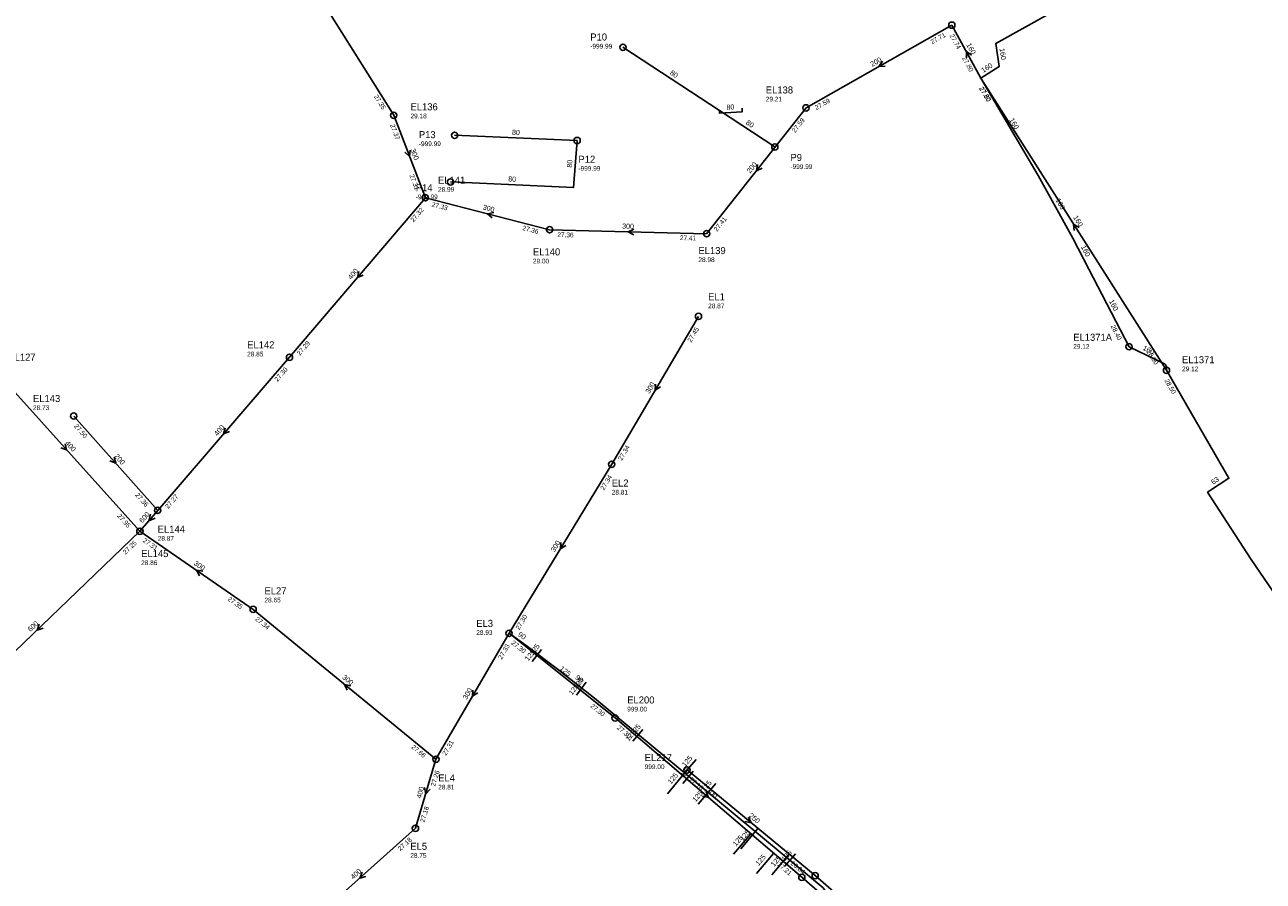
# Model space of a CAD drawing. Header units: metres. Extents: x 179992 to 198392, y 351761 to 369438.
# Tile 41 of 194: x 183597 to 183914, y 359152 to 359370. Entities that reach past the tile are written whole.
import ezdxf

# ---------------------------------------------------------------- set-up
doc = ezdxf.new("R2010")
doc.units = ezdxf.units.M

msp = doc.modelspace()

# ---------------------------------------------------------------- linework, layer by layer
at = {"layer": 'B-WE-RI-GWA-RIOOLLEIDING', "linetype": 'Continuous'}
for points in [[(183841.419, 359356.759), (183846.073, 359359.69), (183845.204, 359365.594), (183914.77, 359404.44)], [(183834.01, 359370.26), (183841.419, 359356.759)], [(183841.419, 359356.759), (183888.83, 359282.14)]]:
    msp.add_lwpolyline(points, dxfattribs=at)
at = {"layer": 'B-WE-RI-GWA-RIOOLLEIDING_BETON_300', "linetype": 'Continuous'}
for points in [[(183661.58, 359394.9), (183691.46, 359347.24)], [(183691.46, 359347.24), (183699.55, 359326.2)], [(183731.274, 359318.016), (183699.55, 359326.2)], [(183771.38, 359317.01), (183731.274, 359318.016)], [(183769.29, 359295.89), (183747.14, 359258.13)], [(183747.14, 359258.13), (183720.92, 359214.95)], [(183626.61, 359241.01), (183655.55, 359221.06)], [(183655.55, 359221.06), (183702.23, 359182.78)], [(183720.92, 359214.95), (183702.23, 359182.78)]]:
    msp.add_lwpolyline(points, dxfattribs=at)
at = {"layer": 'B-WE-RI-GWA-RIOOLLEIDING_BETON_400', "linetype": 'Continuous'}
for points in [[(183699.55, 359326.2), (183664.83, 359285.46)], [(183664.83, 359285.46), (183631.17, 359246.34)], [(183589.22, 359282.52), (183626.61, 359241.01)], [(183702.23, 359182.78), (183697, 359165.17)], [(183697, 359165.17), (183668.57, 359139.75)]]:
    msp.add_lwpolyline(points, dxfattribs=at)
at = {"layer": 'B-WE-RI-GWA-RIOOLLEIDING_BETON_600', "linetype": 'Continuous'}
for points in [[(183631.17, 359246.34), (183626.61, 359241.01)], [(183626.61, 359241.01), (183574.08, 359190.54)]]:
    msp.add_lwpolyline(points, dxfattribs=at)
at = {"layer": 'B-WE-RI-GWA-RIOOLLEIDING_PVC_200', "linetype": 'Continuous'}
for points in [[(183834.01, 359370.26), (183796.78, 359349.14)], [(183796.78, 359349.14), (183771.38, 359317.01)], [(183609.72, 359270.45), (183631.17, 359246.34)]]:
    msp.add_lwpolyline(points, dxfattribs=at)
at = {"layer": 'B-WE-RI-GWA-RIOOLPUT_INSPECTIEPUT'}
for centre in [(183834.01, 359370.26), (183796.78, 359349.14), (183691.46, 359347.24), (183699.55, 359326.2), (183731.27, 359318.02), (183771.38, 359317.01), (183769.29, 359295.89), (183664.83, 359285.46), (183888.83, 359282.14), (183609.72, 359270.45), (183747.14, 359258.13), (183631.17, 359246.34), (183626.61, 359241.01), (183655.55, 359221.06), (183702.23, 359182.78), (183697, 359165.17)]:
    msp.add_circle(centre, 0.8, dxfattribs=at)
at = {"layer": 'B-WE-RI-GWA_STROMINGSRICHTING'}
for points in [[(183816.29, 359361.04), (183815.4, 359359.7), (183817, 359359.78)], [(183839.04, 359362.59), (183837.71, 359363.51), (183837.78, 359361.9)], [(183695.66, 359338.32), (183695.51, 359336.72), (183694.32, 359337.81)], [(183784.41, 359334.65), (183784.08, 359333.08), (183785.54, 359333.76)], [(183716.99, 359322.45), (183715.41, 359322.11), (183716.63, 359321.05)], [(183752.78, 359318.2), (183751.33, 359317.51), (183752.75, 359316.76)], [(183866.5, 359318.62), (183865.12, 359319.45), (183865.29, 359317.85)], [(183682.58, 359307.39), (183682.19, 359305.83), (183683.67, 359306.46)], [(183758.32, 359278.62), (183758.22, 359277.01), (183759.56, 359277.89)], [(183648.39, 359267.46), (183648, 359265.9), (183649.48, 359266.52)], [(183607.49, 359263.32), (183607.91, 359261.77), (183606.42, 359262.35)], [(183620.03, 359259.95), (183620.45, 359258.4), (183618.95, 359258.99)], [(183629.31, 359245.37), (183628.89, 359243.68), (183630.5, 359244.35)], [(183734.16, 359238.14), (183734.03, 359236.54), (183735.39, 359237.4)], [(183642.67, 359230.81), (183641.08, 359231.04), (183641.86, 359229.62)], [(183600.88, 359217.29), (183600.34, 359215.78), (183601.88, 359216.25)], [(183680.46, 359201.56), (183678.89, 359201.92), (183679.55, 359200.45)], [(183711.68, 359200.47), (183711.58, 359198.86), (183712.92, 359199.75)], [(183699.33, 359175.56), (183699.61, 359173.97), (183700.72, 359175.15)], [(183683.38, 359153.96), (183682.79, 359152.46), (183684.34, 359152.88)]]:
    msp.add_lwpolyline(points, dxfattribs=at)
at = {"layer": 'B-WE-RI-HWA-KOLKAANSLUITLEIDING_PVC_125', "linetype": 'Continuous'}
for points in [[(183726.77, 359207.72), (183728.04, 359209.247)], [(183729.2, 359210.82), (183728.04, 359209.247)], [(183738.105, 359199.184), (183739.083, 359200.458)], [(183740.62, 359202.448), (183739.083, 359200.458)], [(183755.106, 359190.368), (183753.576, 359188.585)], [(183752.546, 359187.381), (183753.576, 359188.585)], [(183765.304, 359176.609), (183766.289, 359177.749)], [(183767.955, 359179.715), (183766.289, 359177.749)], [(183794.038, 359158.642), (183791.768, 359156.013)], [(183791.311, 359155.457), (183791.768, 359156.013)]]:
    msp.add_lwpolyline(points, dxfattribs=at)
at = {"layer": 'B-WE-RI-HWA-RIOOLLEIDING', "linetype": 'Continuous'}
msp.add_lwpolyline([(183720.92, 359214.95), (183748, 359193.35)], dxfattribs=at)
at = {"layer": 'B-WE-RI-HWA-RIOOLLEIDING_BETON_300', "linetype": 'Continuous'}
for points in [[(183748, 359193.35), (183795.7, 359152.66)], [(183795.7, 359152.66), (183808.07, 359141.98)]]:
    msp.add_lwpolyline(points, dxfattribs=at)
at = {"layer": 'B-WE-RI-HWA-RIOOLLEIDING_PVC_125', "linetype": 'Continuous'}
for points in [[(183773.748, 359176.631), (183771.148, 359173.592)], [(183769.198, 359171.312), (183771.148, 359173.592)], [(183778.278, 359158.544), (183782.698, 359163.711)], [(183784.076, 359153.584), (183788.497, 359158.752)]]:
    msp.add_lwpolyline(points, dxfattribs=at)
at = {"layer": 'B-WE-RI-HWA-RIOOLPUT_INSPECTIEPUT'}
for centre in [(183748, 359193.35), (183795.7, 359152.66)]:
    msp.add_circle(centre, 0.8, dxfattribs=at)
at = {"layer": 'B-WE-RI-HWA_STROMINGSRICHTING'}
msp.add_lwpolyline([(183771.22, 359174.49), (183771.85, 359173.01), (183770.29, 359173.39)], dxfattribs=at)
at = {"layer": 'B-WE-RI-PERSLEIDING-RIOOLPUT_INSPECTIEPUT'}
msp.add_circle((183720.92, 359214.95), 0.8, dxfattribs=at)
at = {"layer": 'B-WE-RI-PERSLEIDING_PP_63', "linetype": 'Continuous'}
msp.add_lwpolyline([(183888.83, 359282.14), (183904.773, 359254.545), (183899.334, 359251.01), (183910.444, 359233.84), (183953.15, 359171.513), (183984.698, 359127.462), (184018.17, 359082.063), (184037.022, 359056.478), (184078.188, 359002.808), (184082.613, 358997.037), (184087.999, 358988.958), (184090.5, 358985.495), (184093.193, 358981.071), (184095.501, 358976.261), (184098.194, 358970.298), (184100.31, 358964.912), (184102.234, 358959.141), (184108.197, 358945.675), (184116.469, 358931.825), (184168.6, 358858.725)], dxfattribs=at)
at = {"layer": 'B-WE-RI-PERSLEIDING_PP_90', "linetype": 'Continuous'}
msp.add_lwpolyline([(183843.65, 358996.64), (183843.523, 358996.904), (183843.28, 358997.267), (183842.917, 358997.409), (183842.331, 358997.389), (183841.745, 358997.187), (183835.827, 358993.531), (183835.403, 358993.43), (183834.878, 358993.672), (183834.494, 358994.198), (183769.92, 359107.778), (183770.077, 359108.173), (183770.945, 359109.08), (183803.152, 359140.51), (183803.892, 359141.866), (183803.83, 359144.147), (183803.275, 359145.811), (183802.597, 359147.722), (183801.18, 359149.941), (183742.754, 359198.416), (183733.237, 359205.899), (183725.939, 359211.372), (183720.92, 359214.95)], dxfattribs=at)
at = {"layer": 'B-WE-RI-RIOOLLEIDING', "linetype": 'Continuous'}
for points in [[(183774.633, 359348.51), (183749.997, 359364.626)], [(183774.633, 359348.51), (183774.65, 359347.803), (183780.451, 359348.101), (183780.437, 359349.101)], [(183788.799, 359339.169), (183774.633, 359348.51)], [(183738.295, 359340.811), (183706.988, 359342.146)], [(183738.295, 359340.811), (183737.372, 359328.801), (183705.961, 359330.238)]]:
    msp.add_lwpolyline(points, dxfattribs=at)
at = {"layer": 'B-WE-RI-RIOOLPUT_INSPECTIEPUT'}
for centre in [(183750, 359364.63), (183706.99, 359342.15), (183738.3, 359340.81), (183788.8, 359339.17), (183705.96, 359330.24), (183879.26, 359288.15)]:
    msp.add_circle(centre, 0.8, dxfattribs=at)
at = {"layer": 'B-WE-RI-VWA-RIOOLLEIDING', "linetype": 'Continuous'}
for points in [[(183766.37, 359180.07), (183799.09, 359153.06)], [(183799.09, 359153.06), (183808.58, 359144.86)]]:
    msp.add_lwpolyline(points, dxfattribs=at)
at = {"layer": 'B-WE-RI-VWA-RIOOLLEIDING_PVC_125', "linetype": 'Continuous'}
for points in [[(183768.661, 359182.753), (183766.37, 359180.07)], [(183761.382, 359173.979), (183766.37, 359180.07)], [(183780.098, 359159.882), (183784.44, 359165.116)], [(183788.064, 359153.274), (183792.406, 359158.508)]]:
    msp.add_lwpolyline(points, dxfattribs=at)
at = {"layer": 'B-WE-RI-VWA-RIOOLLEIDING_PVC_160', "linetype": 'Continuous'}
for points in [[(183879.26, 359288.15), (183869.004, 359307.974), (183864.94, 359315.827), (183856.076, 359331.91), (183841.419, 359356.759)], [(183888.83, 359282.14), (183888.827, 359282.475), (183888.829, 359282.925), (183888.828, 359282.961), (183888.825, 359283.018), (183888.819, 359283.053), (183888.812, 359283.094), (183888.807, 359283.122), (183888.801, 359283.145), (183888.795, 359283.167), (183888.788, 359283.191), (183888.781, 359283.215), (183888.771, 359283.241), (183888.755, 359283.284), (183888.734, 359283.331), (183888.704, 359283.388), (183888.666, 359283.452), (183888.635, 359283.496), (183888.608, 359283.532), (183888.562, 359283.585), (183888.514, 359283.634), (183888.466, 359283.675), (183888.447, 359283.691), (183888.429, 359283.704), (183888.383, 359283.737), (183888.336, 359283.766), (183888.293, 359283.788), (183888.236, 359283.817), (183888.162, 359283.854), (183879.26, 359288.15)]]:
    msp.add_lwpolyline(points, dxfattribs=at)
at = {"layer": 'B-WE-RI-VWA-RIOOLPUT_INSPECTIEPUT'}
for centre in [(183766.37, 359180.07), (183799.09, 359153.06)]:
    msp.add_circle(centre, 0.8, dxfattribs=at)
at = {"layer": 'B-WE-RI-VWA_STROMINGSRICHTING'}
msp.add_lwpolyline([(183782.08, 359168.04), (183782.73, 359166.57), (183781.16, 359166.93)], dxfattribs=at)

# ---------------------------------------------------------------- texts
at = {"layer": 'B-WE-RI-GWA_AFM'}
for s, rotation, p in [('160', -61.24, (183837.65, 359365.25)), ('160', -81.63, (183846.18, 359364.3)), ('200', 29.57, (183813.65, 359359.58)), ('160', 32.2, (183842.02, 359358.04)), ('300', -68.97, (183695.67, 359338.47)), ('200', 51.67, (183782.5, 359332.33)), ('300', -14.47, (183714.09, 359323.22)), ('300', -1.44, (183749.79, 359318.31)), ('160', -57.57, (183864.94, 359321.17)), ('400', 49.56, (183680.58, 359305.16)), ('300', 59.6, (183756.75, 359276.05)), ('400', 49.29, (183646.39, 359265.23)), ('400', -47.99, (183607.45, 359263.43)), ('200', -48.34, (183619.99, 359260.08)), ('600', 49.45, (183627.28, 359243.01)), ('300', 58.73, (183732.55, 359235.59)), ('300', -34.58, (183640.24, 359232.55)), ('600', 43.85, (183598.68, 359215.25)), ('300', -39.35, (183678.18, 359203.51)), ('300', 59.84, (183710.12, 359197.92)), ('400', 73.46, (183698.42, 359172.69)), ('400', 41.8, (183681.11, 359152.02))]:
    msp.add_text(s, height=1.3, rotation=rotation, dxfattribs=at).set_placement(p)
at = {"layer": 'B-WE-RI-GWA_BOB'}
for s, rotation, p in [('27.71', 29.57, (183828.98, 359365.34)), ('27.74', -61.24, (183833.39, 359367.64)), ('27.80', -61.24, (183836.57, 359361.85)), ('27.80', -57.57, (183840.97, 359354.11)), ('27.35', -57.91, (183686.32, 359352.05)), ('27.59', 29.57, (183799.41, 359348.56)), ('27.37', -68.97, (183690.5, 359344.73)), ('27.59', 51.67, (183793.97, 359342.69)), ('27.31', -68.97, (183695.43, 359331.9)), ('27.32', 49.56, (183696.51, 359319.86)), ('27.33', -14.47, (183701.04, 359323.96)), ('27.41', 51.67, (183774.03, 359317.46)), ('27.36', -14.47, (183724.24, 359317.97)), ('27.36', -1.44, (183733.23, 359316.17)), ('27.41', -1.44, (183764.54, 359315.38)), ('27.45', 59.6, (183767.4, 359289.11)), ('27.29', 49.56, (183667.5, 359285.81)), ('28.50', -57.57, (183883.66, 359286.91)), ('27.30', 49.29, (183661.76, 359279.13)), ('27.50', -48.34, (183609.7, 359267.76)), ('27.34', 59.6, (183749.7, 359258.94)), ('27.34', 58.73, (183745.15, 359251.38)), ('27.36', -48.34, (183625.31, 359250.22)), ('27.27', 49.29, (183633.84, 359246.68)), ('27.95', -47.99, (183620.72, 359244.86)), ('27.25', 43.85, (183622.95, 359235)), ('27.31', -34.58, (183627.24, 359238.39)), ('27.35', -34.58, (183648.93, 359223.44)), ('27.34', -39.35, (183655.96, 359218.4)), ('27.30', 58.73, (183723.5, 359215.73)), ('27.33', 59.84, (183719.06, 359208.17)), ('27.31', 59.84, (183704.79, 359183.61)), ('27.66', -39.35, (183695.83, 359185.7)), ('27.26', 73.46, (183702.02, 359175.75)), ('27.18', 73.46, (183699.29, 359166.57)), ('27.18', 41.8, (183693.13, 359159.3))]:
    msp.add_text(s, height=1.2, rotation=rotation, dxfattribs=at).set_placement(p)
at = {"layer": 'B-WE-RI-GWA_PUTDEKSELNIVEAU'}
for s, p in [('29.21', (183786.49, 359350.78)), ('29.18', (183695.74, 359346.48)), ('28.99', (183702.76, 359327.73)), ('29.00', (183727.01, 359309.42)), ('28.98', (183769.28, 359309.76)), ('28.87', (183771.76, 359297.96)), ('28.85', (183654.01, 359285.67)), ('29.12', (183892.81, 359281.88)), ('28.73', (183599.31, 359271.98)), ('28.81', (183747.14, 359250.39)), ('28.87', (183631.17, 359238.6)), ('28.86', (183626.94, 359232.38)), ('28.65', (183658.44, 359222.85)), ('28.81', (183702.81, 359175.08)), ('28.75', (183695.68, 359157.62))]:
    msp.add_text(s, height=1.2, dxfattribs=at).set_placement(p)
at = {"layer": 'B-WE-RI-GWA_PUTNUMMER'}
for s, p in [('EL138', (183786.49, 359352.82)), ('EL136', (183695.74, 359348.52)), ('EL141', (183702.76, 359329.77)), ('EL140', (183727.01, 359311.46)), ('EL139', (183769.28, 359311.8)), ('EL1', (183771.76, 359300)), ('EL142', (183654.01, 359287.71)), ('EL127', (183593, 359284.58)), ('EL1371', (183892.81, 359283.92)), ('EL143', (183599.31, 359274.02)), ('EL2', (183747.14, 359252.43)), ('EL144', (183631.17, 359240.64)), ('EL145', (183626.94, 359234.42)), ('EL27', (183658.44, 359224.89)), ('EL4', (183702.81, 359177.12)), ('EL5', (183695.68, 359159.66))]:
    msp.add_text(s, height=1.8, dxfattribs=at).set_placement(p)
at = {"layer": 'B-WE-RI-HWA_AFM'}
for s, rotation, p in [('125', 53.59, (183727.08, 359209.24)), ('125', 50.25, (183725.81, 359207.78)), ('125', -38.58, (183733.72, 359205.73)), ('125', 52.32, (183738.27, 359200.66)), ('125', 52.49, (183737.02, 359199.04)), ('125', 49.45, (183751.45, 359187.29)), ('125', 49.37, (183752.74, 359188.79)), ('125', 49.72, (183765.51, 359178.04)), ('125', 49.45, (183770.84, 359174.44)), ('125', 49.46, (183768.56, 359171.76)), ('300', -40.47, (183771.16, 359174.59)), ('125', 49.46, (183778.88, 359160.44)), ('125', 49.45, (183784.67, 359155.48)), ('125', 49.19, (183791.3, 359156.63))]:
    msp.add_text(s, height=1.3, rotation=rotation, dxfattribs=at).set_placement(p)
at = {"layer": 'B-WE-RI-HWA_BOB'}
for s, rotation, p in [('27.30', -38.58, (183721.36, 359212.3)), ('27.30', -38.58, (183741.56, 359196.18)), ('27.30', -40.47, (183748.35, 359190.68)), ('27.21', -40.47, (183789.36, 359155.7))]:
    msp.add_text(s, height=1.2, rotation=rotation, dxfattribs=at).set_placement(p)
at = {"layer": 'B-WE-RI-HWA_PUTDEKSELNIVEAU'}
msp.add_text('999.00', height=1.2, dxfattribs=at).set_placement((183751.09, 359194.99))
at = {"layer": 'B-WE-RI-HWA_PUTNUMMER'}
msp.add_text('EL200', height=1.8, dxfattribs=at).set_placement((183751.09, 359197.03))
at = {"layer": 'B-WE-RI-PERSLEIDING_AFM'}
for s, rotation, p in [('63', 33.02, (183900.75, 359252.87)), ('90', -35.48, (183723.03, 359214.39)), ('90', -38.18, (183737.67, 359203.43))]:
    msp.add_text(s, height=1.3, rotation=rotation, dxfattribs=at).set_placement(p)
at = {"layer": 'B-WE-RI-PERSLEIDING_BOB'}
msp.add_text('28.50', height=1.2, rotation=-59.98, dxfattribs=at).set_placement((183888.27, 359279.51))
at = {"layer": 'B-WE-RI-PERSLEIDING_PUTDEKSELNIVEAU'}
msp.add_text('28.93', height=1.2, dxfattribs=at).set_placement((183712.53, 359214.55))
at = {"layer": 'B-WE-RI-PERSLEIDING_PUTNUMMER'}
msp.add_text('EL3', height=1.8, dxfattribs=at).set_placement((183712.53, 359216.59))
at = {"layer": 'B-WE-RI-VWA_AFM'}
for s, rotation, p in [('160', -59.47, (183848.62, 359346.08)), ('160', -61.14, (183860.45, 359325.63)), ('160', -62.64, (183866.94, 359313.64)), ('160', -62.65, (183874.1, 359299.8)), ('160', -25.76, (183882.65, 359287.39)), ('125', 49.51, (183765.91, 359180.73)), ('125', 50.69, (183762.29, 359176.31)), ('250', -39.54, (183782.03, 359168.16)), ('125', 50.32, (183780.67, 359161.81)), ('125', 50.32, (183788.63, 359155.22))]:
    msp.add_text(s, height=1.3, rotation=rotation, dxfattribs=at).set_placement(p)
at = {"layer": 'B-WE-RI-VWA_BOB'}
for s, rotation, p in [('27.80', -59.47, (183840.88, 359354.12)), ('28.40', -62.65, (183874.54, 359293.36)), ('27.10', -39.54, (183766.77, 359177.41)), ('26.84', -39.54, (183792.7, 359156))]:
    msp.add_text(s, height=1.2, rotation=rotation, dxfattribs=at).set_placement(p)
at = {"layer": 'B-WE-RI-VWA_PUTDEKSELNIVEAU'}
msp.add_text('999.00', height=1.2, dxfattribs=at).set_placement((183755.55, 359180.28))
at = {"layer": 'B-WE-RI-VWA_PUTNUMMER'}
msp.add_text('EL217', height=1.8, dxfattribs=at).set_placement((183755.55, 359182.32))
at = {"layer": 'B-WE-RI_AFM'}
for rotation, p in [(-33.19, (183761.86, 359357.78)), (2.94, (183776.48, 359348.65)), (-33.4, (183781.27, 359345.06)), (-2.44, (183721.64, 359342.28)), (85.61, (183736.97, 359333.84)), (-2.62, (183720.68, 359330.37))]:
    msp.add_text('80', height=1.3, rotation=rotation, dxfattribs=at).set_placement(p)
at = {"layer": 'B-WE-RI_PUTDEKSELNIVEAU'}
for s, p in [('-999.99', (183741.65, 359364.3)), ('-999.99', (183697.87, 359339.37)), ('-999.99', (183738.63, 359333.08)), ('-999.99', (183792.78, 359333.54)), ('-999.99', (183697.08, 359325.81)), ('29.12', (183865.02, 359287.61))]:
    msp.add_text(s, height=1.2, dxfattribs=at).set_placement(p)
at = {"layer": 'B-WE-RI_PUTNUMMER'}
for s, p in [('P10', (183741.65, 359366.34)), ('P13', (183697.87, 359341.41)), ('P12', (183738.63, 359335.12)), ('P9', (183792.78, 359335.58)), ('P14', (183697.08, 359327.85)), ('EL1371A', (183865.02, 359289.65))]:
    msp.add_text(s, height=1.8, dxfattribs=at).set_placement(p)

doc.saveas('drawing.dxf')
